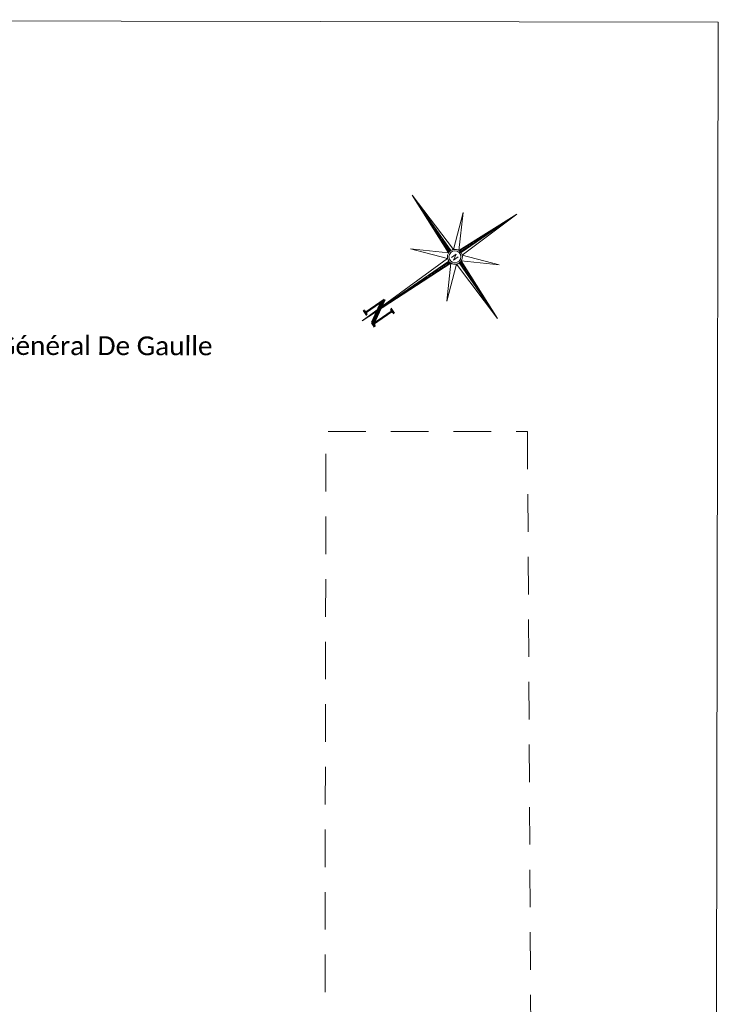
# Model space of a CAD drawing. Header units: metres. Extents: x -40 to 52, y -191 to 168.
# Tile 6 of 32: x -17 to 5, y -159 to -128. Entities that reach past the tile are written whole.
import ezdxf
from ezdxf.enums import TextEntityAlignment as Align

# ---------------------------------------------------------------- set-up
doc = ezdxf.new("R2010")
doc.units = ezdxf.units.M
doc.header["$LTSCALE"] = 2
doc.linetypes.add('Chemin', pattern=[0.5, 0.3, -0.2])
for name, color, linetype, lineweight in [('_cadre200', 7, 'Continuous', 15), ('Menuiserie', 1, 'Continuous', 18), ('Mur_coupe', 7, 'Continuous', 18), ('Texte', 7, 'Continuous', 15)]:
    doc.layers.add(name, color=color, linetype=linetype, lineweight=lineweight)
doc.styles.add('Legend', font='calibri.ttf')
doc.styles.add('ROMAND', font='romand', dxfattribs={"height": 6})
doc.styles.add('ROMANT', font='romant', dxfattribs={"width": 1.5, "oblique": 13.5, "height": 2})

# ---------------------------------------------------------------- blocks, each defined once
blk = doc.blocks.new('*X2')
at = {"color": 0}
for p, q in [((5.658, 3.059), (5.659, 3.061)), ((5.659, 3.042), (5.676, 3.06)), ((5.66, 3.026), (5.693, 3.059)), ((5.661, 3.009), (5.71, 3.059)), ((5.669, 3), (5.727, 3.058)), ((5.687, 3), (5.744, 3.057)), ((5.705, 3), (5.761, 3.056)), ((5.722, 3), (5.778, 3.056)), ((5.74, 3), (5.795, 3.055)), ((5.758, 3), (5.812, 3.054)), ((5.775, 3), (5.829, 3.054)), ((5.793, 3), (5.846, 3.053)), ((5.811, 3), (5.863, 3.052)), ((5.828, 3), (5.88, 3.051)), ((5.846, 3), (5.897, 3.051)), ((5.864, 3), (5.914, 3.05)), ((5.881, 3), (5.931, 3.049)), ((5.899, 3), (5.948, 3.049)), ((5.917, 3), (5.965, 3.048)), ((5.934, 3), (5.982, 3.047)), ((5.952, 3), (5.999, 3.046)), ((5.97, 3), (6.016, 3.046)), ((5.988, 3), (6.033, 3.045)), ((6.005, 3), (6.049, 3.044)), ((6.023, 3), (6.066, 3.044)), ((6.041, 3), (6.083, 3.043)), ((6.058, 3), (6.1, 3.042)), ((6.076, 3), (6.117, 3.041)), ((6.094, 3), (6.134, 3.041)), ((6.111, 3), (6.151, 3.04)), ((6.129, 3), (6.168, 3.039)), ((6.147, 3), (6.185, 3.039)), ((6.164, 3), (6.202, 3.038)), ((6.182, 3), (6.219, 3.037)), ((6.2, 3), (6.236, 3.036)), ((6.217, 3), (6.253, 3.036)), ((6.235, 3), (6.27, 3.035)), ((6.253, 3), (6.287, 3.034)), ((6.27, 3), (6.304, 3.034)), ((6.288, 3), (6.321, 3.033)), ((6.306, 3), (6.338, 3.032)), ((6.323, 3), (6.355, 3.031)), ((6.341, 3), (6.372, 3.031)), ((6.359, 3), (6.389, 3.03)), ((6.376, 3), (6.406, 3.029)), ((6.394, 3), (6.423, 3.029)), ((6.412, 3), (6.44, 3.028)), ((6.429, 3), (6.457, 3.027)), ((6.447, 3), (6.474, 3.026)), ((6.465, 3), (6.491, 3.026)), ((6.483, 3), (6.507, 3.025)), ((6.5, 3), (6.524, 3.024)), ((6.518, 3), (6.541, 3.024)), ((6.536, 3), (6.558, 3.023)), ((6.553, 3), (6.575, 3.022)), ((6.571, 3), (6.592, 3.021)), ((6.589, 3), (6.609, 3.021)), ((6.606, 3), (6.626, 3.02)), ((6.624, 3), (6.643, 3.019)), ((6.642, 3), (6.66, 3.019)), ((6.659, 3), (6.677, 3.018)), ((6.677, 3), (6.694, 3.017)), ((6.695, 3), (6.711, 3.016)), ((6.712, 3), (6.728, 3.016)), ((6.73, 3), (6.745, 3.015)), ((6.748, 3), (6.762, 3.014)), ((6.765, 3), (6.779, 3.014)), ((6.783, 3), (6.796, 3.013)), ((6.801, 3), (6.813, 3.012)), ((6.818, 3), (6.83, 3.011)), ((6.836, 3), (6.847, 3.011)), ((6.854, 3), (6.864, 3.01)), ((6.871, 3), (6.881, 3.009)), ((6.889, 3), (6.898, 3.009)), ((6.907, 3), (6.915, 3.008)), ((6.924, 3), (6.932, 3.007)), ((6.942, 3), (6.949, 3.006)), ((6.96, 3), (6.965, 3.006)), ((6.977, 3), (6.982, 3.005)), ((6.995, 3), (6.999, 3.004)), ((7.013, 3), (7.016, 3.004)), ((7.031, 3), (7.033, 3.003)), ((7.048, 3), (7.05, 3.002)), ((7.066, 3), (7.067, 3.001)), ((7.084, 3), (7.084, 3.001))]:
    blk.add_line(p, q, dxfattribs=at)
blk = doc.blocks.new('*X3')
at = {"color": 0}
for p, q in [((5.5, 2.795), (5.555, 2.85)), ((5.5, 2.813), (5.536, 2.849)), ((5.5, 2.831), (5.516, 2.847)), ((5.5, 2.778), (5.561, 2.838)), ((5.5, 2.76), (5.56, 2.82)), ((5.5, 2.742), (5.559, 2.801)), ((5.5, 2.725), (5.558, 2.783)), ((5.5, 2.707), (5.558, 2.764)), ((5.5, 2.689), (5.557, 2.746)), ((5.5, 2.672), (5.556, 2.728)), ((5.5, 2.654), (5.555, 2.709)), ((5.5, 2.636), (5.554, 2.691)), ((5.5, 2.619), (5.554, 2.672)), ((5.5, 2.601), (5.553, 2.654)), ((5.5, 2.583), (5.552, 2.635)), ((5.5, 2.566), (5.551, 2.617)), ((5.5, 2.548), (5.551, 2.598)), ((5.5, 2.53), (5.55, 2.58)), ((5.5, 2.512), (5.549, 2.561)), ((5.5, 2.495), (5.548, 2.543)), ((5.5, 2.477), (5.547, 2.525)), ((5.5, 2.459), (5.547, 2.506)), ((5.5, 2.442), (5.546, 2.488)), ((5.5, 2.424), (5.545, 2.469)), ((5.5, 2.406), (5.544, 2.451)), ((5.5, 2.389), (5.544, 2.432)), ((5.5, 2.371), (5.543, 2.414)), ((5.5, 2.353), (5.542, 2.395)), ((5.5, 2.336), (5.541, 2.377)), ((5.5, 2.318), (5.54, 2.358)), ((5.5, 2.3), (5.54, 2.34)), ((5.5, 2.283), (5.539, 2.321)), ((5.5, 2.265), (5.538, 2.303)), ((5.5, 2.247), (5.537, 2.285)), ((5.5, 2.23), (5.537, 2.266)), ((5.5, 2.212), (5.536, 2.248)), ((5.5, 2.194), (5.535, 2.229)), ((5.5, 2.177), (5.534, 2.211)), ((5.5, 2.159), (5.533, 2.192)), ((5.5, 2.141), (5.533, 2.174)), ((5.5, 2.124), (5.532, 2.155)), ((5.5, 2.106), (5.531, 2.137)), ((5.5, 2.088), (5.53, 2.118)), ((5.5, 2.071), (5.53, 2.1)), ((5.5, 2.053), (5.529, 2.082)), ((5.5, 2.035), (5.528, 2.063)), ((5.5, 2.017), (5.527, 2.045)), ((5.5, 2), (5.526, 2.026)), ((5.5, 1.982), (5.526, 2.008)), ((5.5, 1.964), (5.525, 1.989)), ((5.5, 1.947), (5.524, 1.971)), ((5.5, 1.929), (5.523, 1.952)), ((5.5, 1.911), (5.523, 1.934)), ((5.5, 1.894), (5.522, 1.915)), ((5.5, 1.876), (5.521, 1.897)), ((5.5, 1.858), (5.52, 1.879)), ((5.5, 1.841), (5.519, 1.86)), ((5.5, 1.823), (5.519, 1.842)), ((5.5, 1.805), (5.518, 1.823)), ((5.5, 1.788), (5.517, 1.805)), ((5.5, 1.77), (5.516, 1.786)), ((5.5, 1.752), (5.516, 1.768)), ((5.5, 1.735), (5.515, 1.749)), ((5.5, 1.717), (5.514, 1.731)), ((5.5, 1.699), (5.513, 1.712)), ((5.5, 1.682), (5.512, 1.694)), ((5.5, 1.664), (5.512, 1.676)), ((5.5, 1.646), (5.511, 1.657)), ((5.5, 1.629), (5.51, 1.639)), ((5.5, 1.611), (5.509, 1.62)), ((5.5, 1.593), (5.509, 1.602)), ((5.5, 1.576), (5.508, 1.583)), ((5.5, 1.558), (5.507, 1.565)), ((5.5, 1.54), (5.506, 1.546)), ((5.5, 1.523), (5.505, 1.528)), ((5.5, 1.505), (5.505, 1.509)), ((5.5, 1.487), (5.504, 1.491)), ((5.5, 1.469), (5.503, 1.473)), ((5.5, 1.452), (5.502, 1.454)), ((5.5, 1.434), (5.502, 1.436)), ((5.5, 1.416), (5.501, 1.417))]:
    blk.add_line(p, q, dxfattribs=at)
blk = doc.blocks.new('*X4')
at = {"color": 0}
for p, q in [((3.901, 3), (3.902, 3)), ((3.918, 2.999), (3.919, 3)), ((3.935, 2.999), (3.937, 3)), ((3.952, 2.998), (3.955, 3)), ((3.969, 2.997), (3.972, 3)), ((3.986, 2.996), (3.99, 3)), ((4.003, 2.996), (4.008, 3)), ((4.02, 2.995), (4.025, 3)), ((4.037, 2.994), (4.043, 3)), ((4.054, 2.994), (4.061, 3)), ((4.071, 2.993), (4.078, 3)), ((4.088, 2.992), (4.096, 3)), ((4.105, 2.991), (4.114, 3)), ((4.122, 2.991), (4.131, 3)), ((4.139, 2.99), (4.149, 3)), ((4.156, 2.989), (4.167, 3)), ((4.173, 2.988), (4.184, 3)), ((4.19, 2.988), (4.202, 3)), ((4.207, 2.987), (4.22, 3)), ((4.224, 2.986), (4.237, 3)), ((4.241, 2.986), (4.255, 3)), ((4.258, 2.985), (4.273, 3)), ((4.275, 2.984), (4.29, 3)), ((4.292, 2.983), (4.308, 3)), ((4.309, 2.983), (4.326, 3)), ((4.326, 2.982), (4.344, 3)), ((4.343, 2.981), (4.361, 3)), ((4.359, 2.981), (4.379, 3)), ((4.376, 2.98), (4.397, 3)), ((4.393, 2.979), (4.414, 3)), ((4.41, 2.978), (4.432, 3)), ((4.427, 2.978), (4.45, 3)), ((4.444, 2.977), (4.467, 3)), ((4.461, 2.976), (4.485, 3)), ((4.478, 2.976), (4.503, 3)), ((4.495, 2.975), (4.52, 3)), ((4.512, 2.974), (4.538, 3)), ((4.529, 2.973), (4.556, 3)), ((4.546, 2.973), (4.573, 3)), ((4.563, 2.972), (4.591, 3)), ((4.58, 2.971), (4.609, 3)), ((4.597, 2.971), (4.626, 3)), ((4.614, 2.97), (4.644, 3)), ((4.631, 2.969), (4.662, 3)), ((4.648, 2.968), (4.679, 3)), ((4.665, 2.968), (4.697, 3)), ((4.682, 2.967), (4.715, 3)), ((4.699, 2.966), (4.732, 3)), ((4.716, 2.966), (4.75, 3)), ((4.733, 2.965), (4.768, 3)), ((4.75, 2.964), (4.785, 3)), ((4.767, 2.963), (4.803, 3)), ((4.784, 2.963), (4.821, 3)), ((4.801, 2.962), (4.838, 3)), ((4.817, 2.961), (4.856, 3)), ((4.834, 2.961), (4.874, 3)), ((4.851, 2.96), (4.892, 3)), ((4.868, 2.959), (4.909, 3)), ((4.885, 2.958), (4.927, 3)), ((4.902, 2.958), (4.945, 3)), ((4.919, 2.957), (4.962, 3)), ((4.936, 2.956), (4.98, 3)), ((4.953, 2.956), (4.998, 3)), ((4.97, 2.955), (5.015, 3)), ((4.987, 2.954), (5.033, 3)), ((5.004, 2.953), (5.051, 3)), ((5.021, 2.953), (5.068, 3)), ((5.038, 2.952), (5.086, 3)), ((5.055, 2.951), (5.104, 3)), ((5.072, 2.951), (5.121, 3)), ((5.089, 2.95), (5.139, 3)), ((5.106, 2.949), (5.157, 3)), ((5.123, 2.948), (5.174, 3)), ((5.14, 2.948), (5.192, 3)), ((5.157, 2.947), (5.21, 3)), ((5.174, 2.946), (5.227, 3)), ((5.191, 2.946), (5.245, 3)), ((5.208, 2.945), (5.263, 3)), ((5.225, 2.944), (5.28, 3)), ((5.242, 2.943), (5.298, 3)), ((5.259, 2.943), (5.316, 3)), ((5.275, 2.942), (5.333, 3)), ((5.292, 2.941), (5.343, 2.992)), ((5.309, 2.941), (5.344, 2.975)), ((5.326, 2.94), (5.345, 2.958)), ((5.343, 2.939), (5.346, 2.941))]:
    blk.add_line(p, q, dxfattribs=at)
blk = doc.blocks.new('*X5')
at = {"color": 0}
for p, q in [((5.496, 5.267), (5.5, 5.27)), ((5.496, 5.248), (5.5, 5.253)), ((5.497, 5.303), (5.5, 5.306)), ((5.497, 5.285), (5.5, 5.288)), ((5.498, 5.339), (5.5, 5.341)), ((5.498, 5.321), (5.5, 5.323)), ((5.499, 5.376), (5.5, 5.376)), ((5.499, 5.357), (5.5, 5.359)), ((5.5, 5.394), (5.5, 5.394)), ((5.49, 5.049), (5.5, 5.058)), ((5.49, 5.03), (5.5, 5.04)), ((5.491, 5.085), (5.5, 5.093)), ((5.491, 5.067), (5.5, 5.076)), ((5.492, 5.121), (5.5, 5.129)), ((5.492, 5.103), (5.5, 5.111)), ((5.493, 5.158), (5.5, 5.164)), ((5.493, 5.139), (5.5, 5.146)), ((5.494, 5.194), (5.5, 5.199)), ((5.494, 5.176), (5.5, 5.182)), ((5.495, 5.23), (5.5, 5.235)), ((5.495, 5.212), (5.5, 5.217)), ((5.484, 4.812), (5.5, 4.828)), ((5.485, 4.849), (5.5, 4.864)), ((5.485, 4.83), (5.5, 4.846)), ((5.486, 4.903), (5.5, 4.917)), ((5.486, 4.885), (5.5, 4.899)), ((5.486, 4.867), (5.5, 4.881)), ((5.487, 4.939), (5.5, 4.952)), ((5.487, 4.921), (5.5, 4.934)), ((5.488, 4.976), (5.5, 4.987)), ((5.488, 4.958), (5.5, 4.97)), ((5.489, 5.012), (5.5, 5.023)), ((5.489, 4.994), (5.5, 5.005)), ((5.478, 4.594), (5.5, 4.616)), ((5.479, 4.631), (5.5, 4.651)), ((5.479, 4.612), (5.5, 4.634)), ((5.48, 4.667), (5.5, 4.687)), ((5.48, 4.649), (5.5, 4.669)), ((5.481, 4.703), (5.5, 4.722)), ((5.481, 4.685), (5.5, 4.705)), ((5.482, 4.74), (5.5, 4.758)), ((5.482, 4.721), (5.5, 4.74)), ((5.483, 4.776), (5.5, 4.793)), ((5.483, 4.758), (5.5, 4.775)), ((5.484, 4.794), (5.5, 4.811)), ((5.473, 4.413), (5.5, 4.439)), ((5.473, 4.394), (5.5, 4.422)), ((5.474, 4.449), (5.5, 4.475)), ((5.474, 4.431), (5.5, 4.457)), ((5.475, 4.485), (5.5, 4.51)), ((5.475, 4.467), (5.5, 4.492)), ((5.476, 4.522), (5.5, 4.545)), ((5.476, 4.503), (5.5, 4.528)), ((5.477, 4.558), (5.5, 4.581)), ((5.477, 4.54), (5.5, 4.563)), ((5.478, 4.576), (5.5, 4.598)), ((5.467, 4.194), (5.5, 4.227)), ((5.467, 4.176), (5.5, 4.21)), ((5.468, 4.231), (5.5, 4.263)), ((5.468, 4.213), (5.5, 4.245)), ((5.469, 4.267), (5.5, 4.298)), ((5.469, 4.249), (5.5, 4.28)), ((5.47, 4.303), (5.5, 4.333)), ((5.47, 4.285), (5.5, 4.316)), ((5.471, 4.34), (5.5, 4.369)), ((5.471, 4.322), (5.5, 4.351)), ((5.472, 4.376), (5.5, 4.404)), ((5.472, 4.358), (5.5, 4.386)), ((5.461, 3.976), (5.5, 4.015)), ((5.461, 3.958), (5.5, 3.997)), ((5.462, 4.013), (5.5, 4.05)), ((5.462, 3.995), (5.5, 4.033)), ((5.463, 4.049), (5.5, 4.086)), ((5.463, 4.031), (5.5, 4.068)), ((5.464, 4.085), (5.5, 4.121)), ((5.464, 4.067), (5.5, 4.103)), ((5.465, 4.122), (5.5, 4.156)), ((5.465, 4.104), (5.5, 4.139)), ((5.466, 4.158), (5.5, 4.192)), ((5.466, 4.14), (5.5, 4.174)), ((5.455, 3.758), (5.5, 3.803)), ((5.455, 3.74), (5.5, 3.785)), ((5.456, 3.795), (5.5, 3.838)), ((5.456, 3.777), (5.5, 3.821)), ((5.457, 3.831), (5.5, 3.874)), ((5.457, 3.813), (5.5, 3.856)), ((5.458, 3.867), (5.5, 3.909)), ((5.458, 3.849), (5.5, 3.891)), ((5.459, 3.904), (5.5, 3.944)), ((5.459, 3.886), (5.5, 3.927)), ((5.46, 3.94), (5.5, 3.98)), ((5.46, 3.922), (5.5, 3.962)), ((5.449, 3.54), (5.5, 3.591)), ((5.449, 3.522), (5.5, 3.573)), ((5.45, 3.577), (5.5, 3.626)), ((5.45, 3.558), (5.5, 3.608)), ((5.451, 3.613), (5.5, 3.662)), ((5.451, 3.595), (5.5, 3.644)), ((5.452, 3.649), (5.5, 3.697)), ((5.452, 3.631), (5.5, 3.679)), ((5.453, 3.686), (5.5, 3.732)), ((5.453, 3.667), (5.5, 3.715)), ((5.454, 3.722), (5.5, 3.768)), ((5.454, 3.704), (5.5, 3.75)), ((5.443, 3.304), (5.5, 3.361)), ((5.444, 3.34), (5.5, 3.396)), ((5.444, 3.322), (5.5, 3.379)), ((5.445, 3.377), (5.5, 3.432)), ((5.445, 3.359), (5.5, 3.414)), ((5.446, 3.413), (5.5, 3.467)), ((5.446, 3.395), (5.5, 3.449)), ((5.447, 3.468), (5.5, 3.52)), ((5.447, 3.449), (5.5, 3.502)), ((5.447, 3.431), (5.5, 3.485)), ((5.448, 3.504), (5.5, 3.555)), ((5.448, 3.486), (5.5, 3.538)), ((5.439, 3.159), (5.5, 3.22)), ((5.44, 3.195), (5.5, 3.255)), ((5.44, 3.177), (5.5, 3.237)), ((5.441, 3.231), (5.5, 3.29)), ((5.441, 3.213), (5.5, 3.273)), ((5.442, 3.268), (5.5, 3.326)), ((5.442, 3.25), (5.5, 3.308)), ((5.443, 3.286), (5.5, 3.343)), ((5.458, 3.16), (5.5, 3.202)), ((5.476, 3.16), (5.5, 3.184)), ((5.494, 3.16), (5.5, 3.167))]:
    blk.add_line(p, q, dxfattribs=at)
blk = doc.blocks.new('ROSEVENT')
for p, q in [((-0.078, 0.142), (-0.017, 2.394)), ((-0.017, 0.154), (-0.017, 2.394)), ((-0.017, 2.394), (0.044, 0.142)), ((-0.696, 0.673), (-0.078, 0.142)), ((-0.165, 0.056), (-0.696, 0.673)), ((0.044, 0.142), (0.662, 0.673)), ((0.662, 0.673), (0.131, 0.056)), ((-1.617, -0.006), (-0.165, 0.056)), ((-0.077, 0.155), (-0.014, 0.155)), ((0.131, 0.056), (1.583, -0.006)), ((0.144, -0.003), (0.141, 0.057)), ((-0.177, -0.006), (-1.617, -0.006)), ((-0.165, -0.067), (-1.617, -0.006)), ((-0.696, -0.684), (-0.165, -0.067)), ((-0.078, -0.153), (-0.696, -0.684)), ((-0.175, -0.003), (-0.171, -0.066)), ((-0.017, -1.606), (-0.078, -0.153)), ((0.044, -0.153), (-0.017, -1.606)), ((-0.017, -0.16), (0.049, -0.154)), ((-0.017, -0.166), (-0.017, -1.606)), ((0.662, -0.684), (0.044, -0.153)), ((1.583, -0.006), (0.131, -0.067)), ((0.131, -0.067), (0.662, -0.684)), ((0.143, -0.006), (1.583, -0.006))]:
    blk.add_line(p, q)
for radius in [0.159, 0.127]:
    blk.add_circle((-0.017, -0.006), radius)
for name in ['*X5', '*X2', '*X4', '*X3']:
    blk.add_blockref(name, (-5.517, -3.006))
for height, style, p in [(0.5, 'ROMANT', (-0.317, 1.744)), (0.122, 'ROMAND', (-0.08, -0.061))]:
    blk.add_text('N', height=height, dxfattribs=dict(style=style)).set_placement(p)
blk = doc.blocks.new('FLNORD')
at = {"xscale": 4, "yscale": 4, "zscale": 4, "rotation": 359.9999991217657}
blk.add_blockref('ROSEVENT', (-0.928, -0.174), dxfattribs=at)

msp = doc.modelspace()

# ---------------------------------------------------------------- linework, layer by layer
at = {"layer": 'Menuiserie'}
msp.add_lwpolyline([(-39.61, -190.814), (4.94, -190.89), (5.047, -127.89), (-39.503, -127.814)], close=True, dxfattribs=at)
at = {"layer": 'Mur_coupe', "linetype": 'Chemin', "ltscale": 2, "flags": 128}
for points in [[(-13.294, -161.665), (-13.295, -162.392), (-7.529, -162.401), (-7.493, -140.97), (-1.053, -140.98)], [(-1.053, -140.98), (-0.842, -178.345)]]:
    msp.add_lwpolyline(points, dxfattribs=at)

# ---------------------------------------------------------------- block references
at = {"layer": '_cadre200', "xscale": 0.3750000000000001, "yscale": 0.3750000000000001, "zscale": 0.3750000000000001, "rotation": 124.6273599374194}
msp.add_blockref('FLNORD', (-3.644, -135.127), dxfattribs=at)

# ---------------------------------------------------------------- texts
at = {"layer": 'Texte', "style": 'Legend'}
msp.add_text('Boulevard du Général De Gaulle', height=0.6, rotation=359.9026, dxfattribs=at).set_placement((-17.195, -138.209, -50.856), align=Align.MIDDLE)

doc.saveas('drawing.dxf')
